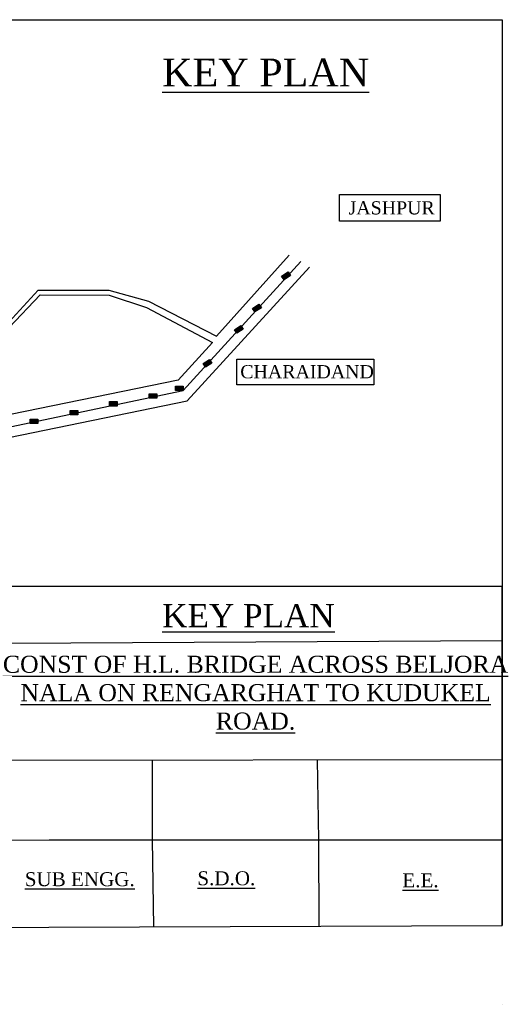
# Model space of a CAD drawing. Header units: millimetres. Extents: x 5985 to 13087, y -5272 to 1085.
# Tile 2 of 2: x 9920 to 13087, y -5272 to 1085. Entities that reach past the tile are written whole.
import ezdxf

# ---------------------------------------------------------------- set-up
doc = ezdxf.new("R2010")
doc.units = ezdxf.units.MM

msp = doc.modelspace()

# ---------------------------------------------------------------- hatches: boundary and pattern name
h = msp.add_hatch(color=256)
h.set_gradient(color1=(0, 0, 255), color2=(255, 255, 0), tint=1, name='CYLINDER')
h.paths.add_polyline_path([(11626.4, -594.1), (11667.9, -566.9), (11657.5, -551.1), (11621.7, -587.1)])
h.paths.add_polyline_path([(11621.7, -587.1), (11657.5, -551.1), (11652.4, -543.3), (11610.9, -570.6)])
h = msp.add_hatch(color=256)
h.set_gradient(color1=(0, 0, 255), color2=(255, 255, 0), tint=1, name='CYLINDER')
h.paths.add_polyline_path([(11626.4, -594.1), (11667.9, -566.9), (11657.5, -551.1), (11621.7, -587.1)])
h.paths.add_polyline_path([(11621.7, -587.1), (11657.5, -551.1), (11652.4, -543.3), (11610.9, -570.6)])
h = msp.add_hatch(color=256)
h.set_gradient(color1=(0, 0, 255), color2=(255, 255, 0), tint=1, name='CYLINDER')
h.paths.add_polyline_path([(11626.4, -594.1), (11667.9, -566.9), (11657.5, -551.1), (11621.7, -587.1)])
h.paths.add_polyline_path([(11621.7, -587.1), (11657.5, -551.1), (11652.4, -543.3), (11610.9, -570.6)])
h = msp.add_hatch(color=256)
h.set_gradient(color1=(0, 0, 255), color2=(255, 255, 0), tint=1, name='CYLINDER')
h.paths.add_polyline_path([(11626.4, -594.1), (11667.9, -566.9), (11657.5, -551.1), (11621.7, -587.1)])
h.paths.add_polyline_path([(11621.7, -587.1), (11657.5, -551.1), (11652.4, -543.3), (11610.9, -570.6)])
h = msp.add_hatch(color=256)
h.set_gradient(color1=(0, 0, 255), color2=(255, 255, 0), tint=1, name='CYLINDER')
h.paths.add_polyline_path([(11626.4, -594.1), (11667.9, -566.9), (11657.5, -551.1), (11621.7, -587.1)])
h.paths.add_polyline_path([(11621.7, -587.1), (11657.5, -551.1), (11652.4, -543.3), (11610.9, -570.6)])
h = msp.add_hatch(color=256)
h.set_gradient(color1=(0, 0, 255), color2=(255, 255, 0), tint=1, name='CYLINDER')
h.paths.add_polyline_path([(11626.4, -594.1), (11667.9, -566.9), (11657.5, -551.1), (11621.7, -587.1)])
h.paths.add_polyline_path([(11621.7, -587.1), (11657.5, -551.1), (11652.4, -543.3), (11610.9, -570.6)])
h = msp.add_hatch(color=256)
h.set_gradient(color1=(0, 0, 255), color2=(255, 255, 0), tint=1, name='CYLINDER')
h.paths.add_polyline_path([(11626.4, -594.1), (11667.9, -566.9), (11657.5, -551.1), (11621.7, -587.1)])
h.paths.add_polyline_path([(11621.7, -587.1), (11657.5, -551.1), (11652.4, -543.3), (11610.9, -570.6)])
h = msp.add_hatch(color=256)
h.set_gradient(color1=(0, 0, 255), color2=(255, 255, 0), tint=1, name='CYLINDER')
h.paths.add_polyline_path([(11626.4, -594.1), (11667.9, -566.9), (11657.5, -551.1), (11621.7, -587.1)])
h.paths.add_polyline_path([(11621.7, -587.1), (11657.5, -551.1), (11652.4, -543.3), (11610.9, -570.6)])
h = msp.add_hatch(color=256)
h.set_gradient(color1=(0, 0, 255), color2=(255, 255, 0), tint=1, name='CYLINDER')
h.paths.add_polyline_path([(11626.4, -594.1), (11667.9, -566.9), (11657.5, -551.1), (11621.7, -587.1)])
h.paths.add_polyline_path([(11621.7, -587.1), (11657.5, -551.1), (11652.4, -543.3), (11610.9, -570.6)])
h = msp.add_hatch(color=256)
h.set_gradient(color1=(0, 0, 255), color2=(255, 255, 0), tint=1, name='CYLINDER')
h.paths.add_polyline_path([(11438.7, -802.2), (11480.2, -774.9), (11469.8, -759.2), (11434.1, -795.1)])
h.paths.add_polyline_path([(11434.1, -795.1), (11469.8, -759.2), (11464.7, -751.4), (11423.2, -778.7)])
h = msp.add_hatch(color=256)
h.set_gradient(color1=(0, 0, 255), color2=(255, 255, 0), tint=1, name='CYLINDER')
h.paths.add_polyline_path([(11438.7, -802.2), (11480.2, -774.9), (11469.8, -759.2), (11434.1, -795.1)])
h.paths.add_polyline_path([(11434.1, -795.1), (11469.8, -759.2), (11464.7, -751.4), (11423.2, -778.7)])
h = msp.add_hatch(color=256)
h.set_gradient(color1=(0, 0, 255), color2=(255, 255, 0), tint=1, name='CYLINDER')
h.paths.add_polyline_path([(11438.7, -802.2), (11480.2, -774.9), (11469.8, -759.2), (11434.1, -795.1)])
h.paths.add_polyline_path([(11434.1, -795.1), (11469.8, -759.2), (11464.7, -751.4), (11423.2, -778.7)])
h = msp.add_hatch(color=256)
h.set_gradient(color1=(0, 0, 255), color2=(255, 255, 0), tint=1, name='CYLINDER')
h.paths.add_polyline_path([(11438.7, -802.2), (11480.2, -774.9), (11469.8, -759.2), (11434.1, -795.1)])
h.paths.add_polyline_path([(11434.1, -795.1), (11469.8, -759.2), (11464.7, -751.4), (11423.2, -778.7)])
h = msp.add_hatch(color=256)
h.set_gradient(color1=(0, 0, 255), color2=(255, 255, 0), tint=1, name='CYLINDER')
h.paths.add_polyline_path([(11438.7, -802.2), (11480.2, -774.9), (11469.8, -759.2), (11434.1, -795.1)])
h.paths.add_polyline_path([(11434.1, -795.1), (11469.8, -759.2), (11464.7, -751.4), (11423.2, -778.7)])
h = msp.add_hatch(color=256)
h.set_gradient(color1=(0, 0, 255), color2=(255, 255, 0), tint=1, name='CYLINDER')
h.paths.add_polyline_path([(11438.7, -802.2), (11480.2, -774.9), (11469.8, -759.2), (11434.1, -795.1)])
h.paths.add_polyline_path([(11434.1, -795.1), (11469.8, -759.2), (11464.7, -751.4), (11423.2, -778.7)])
h = msp.add_hatch(color=256)
h.set_gradient(color1=(0, 0, 255), color2=(255, 255, 0), tint=1, name='CYLINDER')
h.paths.add_polyline_path([(11438.7, -802.2), (11480.2, -774.9), (11469.8, -759.2), (11434.1, -795.1)])
h.paths.add_polyline_path([(11434.1, -795.1), (11469.8, -759.2), (11464.7, -751.4), (11423.2, -778.7)])
h = msp.add_hatch(color=256)
h.set_gradient(color1=(0, 0, 255), color2=(255, 255, 0), tint=1, name='CYLINDER')
h.paths.add_polyline_path([(11438.7, -802.2), (11480.2, -774.9), (11469.8, -759.2), (11434.1, -795.1)])
h.paths.add_polyline_path([(11434.1, -795.1), (11469.8, -759.2), (11464.7, -751.4), (11423.2, -778.7)])
h = msp.add_hatch(color=256)
h.set_gradient(color1=(0, 0, 255), color2=(255, 255, 0), tint=1, name='CYLINDER')
h.paths.add_polyline_path([(11438.7, -802.2), (11480.2, -774.9), (11469.8, -759.2), (11434.1, -795.1)])
h.paths.add_polyline_path([(11434.1, -795.1), (11469.8, -759.2), (11464.7, -751.4), (11423.2, -778.7)])
h = msp.add_hatch(color=256)
h.set_gradient(color1=(0, 0, 255), color2=(255, 255, 0), tint=1, name='CYLINDER')
h.paths.add_polyline_path([(11321.5, -940), (11362.9, -912.7), (11352.6, -897), (11316.8, -932.9)])
h.paths.add_polyline_path([(11316.8, -932.9), (11352.6, -897), (11347.4, -889.2), (11306, -916.4)])
h = msp.add_hatch(color=256)
h.set_gradient(color1=(0, 0, 255), color2=(255, 255, 0), tint=1, name='CYLINDER')
h.paths.add_polyline_path([(11321.5, -940), (11362.9, -912.7), (11352.6, -897), (11316.8, -932.9)])
h.paths.add_polyline_path([(11316.8, -932.9), (11352.6, -897), (11347.4, -889.2), (11306, -916.4)])
h = msp.add_hatch(color=256)
h.set_gradient(color1=(0, 0, 255), color2=(255, 255, 0), tint=1, name='CYLINDER')
h.paths.add_polyline_path([(11321.5, -940), (11362.9, -912.7), (11352.6, -897), (11316.8, -932.9)])
h.paths.add_polyline_path([(11316.8, -932.9), (11352.6, -897), (11347.4, -889.2), (11306, -916.4)])
h = msp.add_hatch(color=256)
h.set_gradient(color1=(0, 0, 255), color2=(255, 255, 0), tint=1, name='CYLINDER')
h.paths.add_polyline_path([(11321.5, -940), (11362.9, -912.7), (11352.6, -897), (11316.8, -932.9)])
h.paths.add_polyline_path([(11316.8, -932.9), (11352.6, -897), (11347.4, -889.2), (11306, -916.4)])
h = msp.add_hatch(color=256)
h.set_gradient(color1=(0, 0, 255), color2=(255, 255, 0), tint=1, name='CYLINDER')
h.paths.add_polyline_path([(11321.5, -940), (11362.9, -912.7), (11352.6, -897), (11316.8, -932.9)])
h.paths.add_polyline_path([(11316.8, -932.9), (11352.6, -897), (11347.4, -889.2), (11306, -916.4)])
h = msp.add_hatch(color=256)
h.set_gradient(color1=(0, 0, 255), color2=(255, 255, 0), tint=1, name='CYLINDER')
h.paths.add_polyline_path([(11321.5, -940), (11362.9, -912.7), (11352.6, -897), (11316.8, -932.9)])
h.paths.add_polyline_path([(11316.8, -932.9), (11352.6, -897), (11347.4, -889.2), (11306, -916.4)])
h = msp.add_hatch(color=256)
h.set_gradient(color1=(0, 0, 255), color2=(255, 255, 0), tint=1, name='CYLINDER')
h.paths.add_polyline_path([(11321.5, -940), (11362.9, -912.7), (11352.6, -897), (11316.8, -932.9)])
h.paths.add_polyline_path([(11316.8, -932.9), (11352.6, -897), (11347.4, -889.2), (11306, -916.4)])
h = msp.add_hatch(color=256)
h.set_gradient(color1=(0, 0, 255), color2=(255, 255, 0), tint=1, name='CYLINDER')
h.paths.add_polyline_path([(11321.5, -940), (11362.9, -912.7), (11352.6, -897), (11316.8, -932.9)])
h.paths.add_polyline_path([(11316.8, -932.9), (11352.6, -897), (11347.4, -889.2), (11306, -916.4)])
h = msp.add_hatch(color=256)
h.set_gradient(color1=(0, 0, 255), color2=(255, 255, 0), tint=1, name='CYLINDER')
h.paths.add_polyline_path([(11321.5, -940), (11362.9, -912.7), (11352.6, -897), (11316.8, -932.9)])
h.paths.add_polyline_path([(11316.8, -932.9), (11352.6, -897), (11347.4, -889.2), (11306, -916.4)])
h = msp.add_hatch(color=256)
h.set_gradient(color1=(0, 0, 255), color2=(255, 255, 0), tint=1, name='CYLINDER')
h.paths.add_polyline_path([(11119.3, -1159.3), (11160.8, -1132.1), (11150.5, -1116.3), (11114.7, -1152.3)])
h.paths.add_polyline_path([(11114.7, -1152.3), (11150.5, -1116.3), (11145.3, -1108.5), (11103.9, -1135.8)])
h = msp.add_hatch(color=256)
h.set_gradient(color1=(0, 0, 255), color2=(255, 255, 0), tint=1, name='CYLINDER')
h.paths.add_polyline_path([(11119.3, -1159.3), (11160.8, -1132.1), (11150.5, -1116.3), (11114.7, -1152.3)])
h.paths.add_polyline_path([(11114.7, -1152.3), (11150.5, -1116.3), (11145.3, -1108.5), (11103.9, -1135.8)])
h = msp.add_hatch(color=256)
h.set_gradient(color1=(0, 0, 255), color2=(255, 255, 0), tint=1, name='CYLINDER')
h.paths.add_polyline_path([(11119.3, -1159.3), (11160.8, -1132.1), (11150.5, -1116.3), (11114.7, -1152.3)])
h.paths.add_polyline_path([(11114.7, -1152.3), (11150.5, -1116.3), (11145.3, -1108.5), (11103.9, -1135.8)])
h = msp.add_hatch(color=256)
h.set_gradient(color1=(0, 0, 255), color2=(255, 255, 0), tint=1, name='CYLINDER')
h.paths.add_polyline_path([(11119.3, -1159.3), (11160.8, -1132.1), (11150.5, -1116.3), (11114.7, -1152.3)])
h.paths.add_polyline_path([(11114.7, -1152.3), (11150.5, -1116.3), (11145.3, -1108.5), (11103.9, -1135.8)])
h = msp.add_hatch(color=256)
h.set_gradient(color1=(0, 0, 255), color2=(255, 255, 0), tint=1, name='CYLINDER')
h.paths.add_polyline_path([(11119.3, -1159.3), (11160.8, -1132.1), (11150.5, -1116.3), (11114.7, -1152.3)])
h.paths.add_polyline_path([(11114.7, -1152.3), (11150.5, -1116.3), (11145.3, -1108.5), (11103.9, -1135.8)])
h = msp.add_hatch(color=256)
h.set_gradient(color1=(0, 0, 255), color2=(255, 255, 0), tint=1, name='CYLINDER')
h.paths.add_polyline_path([(11119.3, -1159.3), (11160.8, -1132.1), (11150.5, -1116.3), (11114.7, -1152.3)])
h.paths.add_polyline_path([(11114.7, -1152.3), (11150.5, -1116.3), (11145.3, -1108.5), (11103.9, -1135.8)])
h = msp.add_hatch(color=256)
h.set_gradient(color1=(0, 0, 255), color2=(255, 255, 0), tint=1, name='CYLINDER')
h.paths.add_polyline_path([(11119.3, -1159.3), (11160.8, -1132.1), (11150.5, -1116.3), (11114.7, -1152.3)])
h.paths.add_polyline_path([(11114.7, -1152.3), (11150.5, -1116.3), (11145.3, -1108.5), (11103.9, -1135.8)])
h = msp.add_hatch(color=256)
h.set_gradient(color1=(0, 0, 255), color2=(255, 255, 0), tint=1, name='CYLINDER')
h.paths.add_polyline_path([(11119.3, -1159.3), (11160.8, -1132.1), (11150.5, -1116.3), (11114.7, -1152.3)])
h.paths.add_polyline_path([(11114.7, -1152.3), (11150.5, -1116.3), (11145.3, -1108.5), (11103.9, -1135.8)])
h = msp.add_hatch(color=256)
h.set_gradient(color1=(0, 0, 255), color2=(255, 255, 0), tint=1, name='CYLINDER')
h.paths.add_polyline_path([(11119.3, -1159.3), (11160.8, -1132.1), (11150.5, -1116.3), (11114.7, -1152.3)])
h.paths.add_polyline_path([(11114.7, -1152.3), (11150.5, -1116.3), (11145.3, -1108.5), (11103.9, -1135.8)])
h = msp.add_hatch(color=256)
h.set_gradient(color1=(0, 0, 255), color2=(255, 255, 0), tint=1, name='CYLINDER')
h.paths.add_polyline_path([(10804.4, -1331.1), (10754.7, -1331.1), (10754.7, -1349.9), (10804.4, -1339.6)])
h.paths.add_polyline_path([(10804.4, -1339.6), (10754.7, -1349.9), (10754.7, -1359.3), (10804.4, -1359.3)])
h = msp.add_hatch(color=256)
h.set_gradient(color1=(0, 0, 255), color2=(255, 255, 0), tint=1, name='CYLINDER')
h.paths.add_polyline_path([(10804.4, -1331.1), (10754.7, -1331.1), (10754.7, -1349.9), (10804.4, -1339.6)])
h.paths.add_polyline_path([(10804.4, -1339.6), (10754.7, -1349.9), (10754.7, -1359.3), (10804.4, -1359.3)])
h = msp.add_hatch(color=256)
h.set_gradient(color1=(0, 0, 255), color2=(255, 255, 0), tint=1, name='CYLINDER')
h.paths.add_polyline_path([(10804.4, -1331.1), (10754.7, -1331.1), (10754.7, -1349.9), (10804.4, -1339.6)])
h.paths.add_polyline_path([(10804.4, -1339.6), (10754.7, -1349.9), (10754.7, -1359.3), (10804.4, -1359.3)])
h = msp.add_hatch(color=256)
h.set_gradient(color1=(0, 0, 255), color2=(255, 255, 0), tint=1, name='CYLINDER')
h.paths.add_polyline_path([(10804.4, -1331.1), (10754.7, -1331.1), (10754.7, -1349.9), (10804.4, -1339.6)])
h.paths.add_polyline_path([(10804.4, -1339.6), (10754.7, -1349.9), (10754.7, -1359.3), (10804.4, -1359.3)])
h = msp.add_hatch(color=256)
h.set_gradient(color1=(0, 0, 255), color2=(255, 255, 0), tint=1, name='CYLINDER')
h.paths.add_polyline_path([(10804.4, -1331.1), (10754.7, -1331.1), (10754.7, -1349.9), (10804.4, -1339.6)])
h.paths.add_polyline_path([(10804.4, -1339.6), (10754.7, -1349.9), (10754.7, -1359.3), (10804.4, -1359.3)])
h = msp.add_hatch(color=256)
h.set_gradient(color1=(0, 0, 255), color2=(255, 255, 0), tint=1, name='CYLINDER')
h.paths.add_polyline_path([(10804.4, -1331.1), (10754.7, -1331.1), (10754.7, -1349.9), (10804.4, -1339.6)])
h.paths.add_polyline_path([(10804.4, -1339.6), (10754.7, -1349.9), (10754.7, -1359.3), (10804.4, -1359.3)])
h = msp.add_hatch(color=256)
h.set_gradient(color1=(0, 0, 255), color2=(255, 255, 0), tint=1, name='CYLINDER')
h.paths.add_polyline_path([(10804.4, -1331.1), (10754.7, -1331.1), (10754.7, -1349.9), (10804.4, -1339.6)])
h.paths.add_polyline_path([(10804.4, -1339.6), (10754.7, -1349.9), (10754.7, -1359.3), (10804.4, -1359.3)])
h = msp.add_hatch(color=256)
h.set_gradient(color1=(0, 0, 255), color2=(255, 255, 0), tint=1, name='CYLINDER')
h.paths.add_polyline_path([(10804.4, -1331.1), (10754.7, -1331.1), (10754.7, -1349.9), (10804.4, -1339.6)])
h.paths.add_polyline_path([(10804.4, -1339.6), (10754.7, -1349.9), (10754.7, -1359.3), (10804.4, -1359.3)])
h = msp.add_hatch(color=256)
h.set_gradient(color1=(0, 0, 255), color2=(255, 255, 0), tint=1, name='CYLINDER')
h.paths.add_polyline_path([(10804.4, -1331.1), (10754.7, -1331.1), (10754.7, -1349.9), (10804.4, -1339.6)])
h.paths.add_polyline_path([(10804.4, -1339.6), (10754.7, -1349.9), (10754.7, -1359.3), (10804.4, -1359.3)])
h = msp.add_hatch(color=256)
h.set_gradient(color1=(0, 0, 255), color2=(255, 255, 0), tint=1, name='CYLINDER')
h.paths.add_polyline_path([(10974.6, -1281.8), (10925, -1281.8), (10925, -1300.6), (10974.6, -1290.3)])
h.paths.add_polyline_path([(10974.6, -1290.3), (10925, -1300.6), (10925, -1310), (10974.6, -1310)])
h = msp.add_hatch(color=256)
h.set_gradient(color1=(0, 0, 255), color2=(255, 255, 0), tint=1, name='CYLINDER')
h.paths.add_polyline_path([(10974.6, -1281.8), (10925, -1281.8), (10925, -1300.6), (10974.6, -1290.3)])
h.paths.add_polyline_path([(10974.6, -1290.3), (10925, -1300.6), (10925, -1310), (10974.6, -1310)])
h = msp.add_hatch(color=256)
h.set_gradient(color1=(0, 0, 255), color2=(255, 255, 0), tint=1, name='CYLINDER')
h.paths.add_polyline_path([(10974.6, -1281.8), (10925, -1281.8), (10925, -1300.6), (10974.6, -1290.3)])
h.paths.add_polyline_path([(10974.6, -1290.3), (10925, -1300.6), (10925, -1310), (10974.6, -1310)])
h = msp.add_hatch(color=256)
h.set_gradient(color1=(0, 0, 255), color2=(255, 255, 0), tint=1, name='CYLINDER')
h.paths.add_polyline_path([(10974.6, -1281.8), (10925, -1281.8), (10925, -1300.6), (10974.6, -1290.3)])
h.paths.add_polyline_path([(10974.6, -1290.3), (10925, -1300.6), (10925, -1310), (10974.6, -1310)])
h = msp.add_hatch(color=256)
h.set_gradient(color1=(0, 0, 255), color2=(255, 255, 0), tint=1, name='CYLINDER')
h.paths.add_polyline_path([(10974.6, -1281.8), (10925, -1281.8), (10925, -1300.6), (10974.6, -1290.3)])
h.paths.add_polyline_path([(10974.6, -1290.3), (10925, -1300.6), (10925, -1310), (10974.6, -1310)])
h = msp.add_hatch(color=256)
h.set_gradient(color1=(0, 0, 255), color2=(255, 255, 0), tint=1, name='CYLINDER')
h.paths.add_polyline_path([(10974.6, -1281.8), (10925, -1281.8), (10925, -1300.6), (10974.6, -1290.3)])
h.paths.add_polyline_path([(10974.6, -1290.3), (10925, -1300.6), (10925, -1310), (10974.6, -1310)])
h = msp.add_hatch(color=256)
h.set_gradient(color1=(0, 0, 255), color2=(255, 255, 0), tint=1, name='CYLINDER')
h.paths.add_polyline_path([(10974.6, -1281.8), (10925, -1281.8), (10925, -1300.6), (10974.6, -1290.3)])
h.paths.add_polyline_path([(10974.6, -1290.3), (10925, -1300.6), (10925, -1310), (10974.6, -1310)])
h = msp.add_hatch(color=256)
h.set_gradient(color1=(0, 0, 255), color2=(255, 255, 0), tint=1, name='CYLINDER')
h.paths.add_polyline_path([(10974.6, -1281.8), (10925, -1281.8), (10925, -1300.6), (10974.6, -1290.3)])
h.paths.add_polyline_path([(10974.6, -1290.3), (10925, -1300.6), (10925, -1310), (10974.6, -1310)])
h = msp.add_hatch(color=256)
h.set_gradient(color1=(0, 0, 255), color2=(255, 255, 0), tint=1, name='CYLINDER')
h.paths.add_polyline_path([(10974.6, -1281.8), (10925, -1281.8), (10925, -1300.6), (10974.6, -1290.3)])
h.paths.add_polyline_path([(10974.6, -1290.3), (10925, -1300.6), (10925, -1310), (10974.6, -1310)])
h = msp.add_hatch(color=256)
h.set_gradient(color1=(0, 0, 255), color2=(255, 255, 0), tint=1, name='CYLINDER')
h.paths.add_polyline_path([(10548.7, -1381.1), (10499.1, -1381.1), (10499.1, -1399.9), (10548.7, -1389.6)])
h.paths.add_polyline_path([(10548.7, -1389.6), (10499.1, -1399.9), (10499.1, -1409.3), (10548.7, -1409.3)])
h = msp.add_hatch(color=256)
h.set_gradient(color1=(0, 0, 255), color2=(255, 255, 0), tint=1, name='CYLINDER')
h.paths.add_polyline_path([(10548.7, -1381.1), (10499.1, -1381.1), (10499.1, -1399.9), (10548.7, -1389.6)])
h.paths.add_polyline_path([(10548.7, -1389.6), (10499.1, -1399.9), (10499.1, -1409.3), (10548.7, -1409.3)])
h = msp.add_hatch(color=256)
h.set_gradient(color1=(0, 0, 255), color2=(255, 255, 0), tint=1, name='CYLINDER')
h.paths.add_polyline_path([(10548.7, -1381.1), (10499.1, -1381.1), (10499.1, -1399.9), (10548.7, -1389.6)])
h.paths.add_polyline_path([(10548.7, -1389.6), (10499.1, -1399.9), (10499.1, -1409.3), (10548.7, -1409.3)])
h = msp.add_hatch(color=256)
h.set_gradient(color1=(0, 0, 255), color2=(255, 255, 0), tint=1, name='CYLINDER')
h.paths.add_polyline_path([(10548.7, -1381.1), (10499.1, -1381.1), (10499.1, -1399.9), (10548.7, -1389.6)])
h.paths.add_polyline_path([(10548.7, -1389.6), (10499.1, -1399.9), (10499.1, -1409.3), (10548.7, -1409.3)])
h = msp.add_hatch(color=256)
h.set_gradient(color1=(0, 0, 255), color2=(255, 255, 0), tint=1, name='CYLINDER')
h.paths.add_polyline_path([(10548.7, -1381.1), (10499.1, -1381.1), (10499.1, -1399.9), (10548.7, -1389.6)])
h.paths.add_polyline_path([(10548.7, -1389.6), (10499.1, -1399.9), (10499.1, -1409.3), (10548.7, -1409.3)])
h = msp.add_hatch(color=256)
h.set_gradient(color1=(0, 0, 255), color2=(255, 255, 0), tint=1, name='CYLINDER')
h.paths.add_polyline_path([(10548.7, -1381.1), (10499.1, -1381.1), (10499.1, -1399.9), (10548.7, -1389.6)])
h.paths.add_polyline_path([(10548.7, -1389.6), (10499.1, -1399.9), (10499.1, -1409.3), (10548.7, -1409.3)])
h = msp.add_hatch(color=256)
h.set_gradient(color1=(0, 0, 255), color2=(255, 255, 0), tint=1, name='CYLINDER')
h.paths.add_polyline_path([(10548.7, -1381.1), (10499.1, -1381.1), (10499.1, -1399.9), (10548.7, -1389.6)])
h.paths.add_polyline_path([(10548.7, -1389.6), (10499.1, -1399.9), (10499.1, -1409.3), (10548.7, -1409.3)])
h = msp.add_hatch(color=256)
h.set_gradient(color1=(0, 0, 255), color2=(255, 255, 0), tint=1, name='CYLINDER')
h.paths.add_polyline_path([(10548.7, -1381.1), (10499.1, -1381.1), (10499.1, -1399.9), (10548.7, -1389.6)])
h.paths.add_polyline_path([(10548.7, -1389.6), (10499.1, -1399.9), (10499.1, -1409.3), (10548.7, -1409.3)])
h = msp.add_hatch(color=256)
h.set_gradient(color1=(0, 0, 255), color2=(255, 255, 0), tint=1, name='CYLINDER')
h.paths.add_polyline_path([(10548.7, -1381.1), (10499.1, -1381.1), (10499.1, -1399.9), (10548.7, -1389.6)])
h.paths.add_polyline_path([(10548.7, -1389.6), (10499.1, -1399.9), (10499.1, -1409.3), (10548.7, -1409.3)])
h = msp.add_hatch(color=256)
h.set_gradient(color1=(0, 0, 255), color2=(255, 255, 0), tint=1, name='CYLINDER')
h.paths.add_polyline_path([(10294.2, -1438.6), (10244.6, -1438.6), (10244.6, -1457.5), (10294.2, -1447.1)])
h.paths.add_polyline_path([(10294.2, -1447.1), (10244.6, -1457.5), (10244.6, -1466.8), (10294.2, -1466.8)])
h = msp.add_hatch(color=256)
h.set_gradient(color1=(0, 0, 255), color2=(255, 255, 0), tint=1, name='CYLINDER')
h.paths.add_polyline_path([(10294.2, -1438.6), (10244.6, -1438.6), (10244.6, -1457.5), (10294.2, -1447.1)])
h.paths.add_polyline_path([(10294.2, -1447.1), (10244.6, -1457.5), (10244.6, -1466.8), (10294.2, -1466.8)])
h = msp.add_hatch(color=256)
h.set_gradient(color1=(0, 0, 255), color2=(255, 255, 0), tint=1, name='CYLINDER')
h.paths.add_polyline_path([(10294.2, -1438.6), (10244.6, -1438.6), (10244.6, -1457.5), (10294.2, -1447.1)])
h.paths.add_polyline_path([(10294.2, -1447.1), (10244.6, -1457.5), (10244.6, -1466.8), (10294.2, -1466.8)])
h = msp.add_hatch(color=256)
h.set_gradient(color1=(0, 0, 255), color2=(255, 255, 0), tint=1, name='CYLINDER')
h.paths.add_polyline_path([(10294.2, -1438.6), (10244.6, -1438.6), (10244.6, -1457.5), (10294.2, -1447.1)])
h.paths.add_polyline_path([(10294.2, -1447.1), (10244.6, -1457.5), (10244.6, -1466.8), (10294.2, -1466.8)])
h = msp.add_hatch(color=256)
h.set_gradient(color1=(0, 0, 255), color2=(255, 255, 0), tint=1, name='CYLINDER')
h.paths.add_polyline_path([(10294.2, -1438.6), (10244.6, -1438.6), (10244.6, -1457.5), (10294.2, -1447.1)])
h.paths.add_polyline_path([(10294.2, -1447.1), (10244.6, -1457.5), (10244.6, -1466.8), (10294.2, -1466.8)])
h = msp.add_hatch(color=256)
h.set_gradient(color1=(0, 0, 255), color2=(255, 255, 0), tint=1, name='CYLINDER')
h.paths.add_polyline_path([(10294.2, -1438.6), (10244.6, -1438.6), (10244.6, -1457.5), (10294.2, -1447.1)])
h.paths.add_polyline_path([(10294.2, -1447.1), (10244.6, -1457.5), (10244.6, -1466.8), (10294.2, -1466.8)])
h = msp.add_hatch(color=256)
h.set_gradient(color1=(0, 0, 255), color2=(255, 255, 0), tint=1, name='CYLINDER')
h.paths.add_polyline_path([(10294.2, -1438.6), (10244.6, -1438.6), (10244.6, -1457.5), (10294.2, -1447.1)])
h.paths.add_polyline_path([(10294.2, -1447.1), (10244.6, -1457.5), (10244.6, -1466.8), (10294.2, -1466.8)])
h = msp.add_hatch(color=256)
h.set_gradient(color1=(0, 0, 255), color2=(255, 255, 0), tint=1, name='CYLINDER')
h.paths.add_polyline_path([(10294.2, -1438.6), (10244.6, -1438.6), (10244.6, -1457.5), (10294.2, -1447.1)])
h.paths.add_polyline_path([(10294.2, -1447.1), (10244.6, -1457.5), (10244.6, -1466.8), (10294.2, -1466.8)])
h = msp.add_hatch(color=256)
h.set_gradient(color1=(0, 0, 255), color2=(255, 255, 0), tint=1, name='CYLINDER')
h.paths.add_polyline_path([(10294.2, -1438.6), (10244.6, -1438.6), (10244.6, -1457.5), (10294.2, -1447.1)])
h.paths.add_polyline_path([(10294.2, -1447.1), (10244.6, -1457.5), (10244.6, -1466.8), (10294.2, -1466.8)])
h = msp.add_hatch(color=256)
h.set_gradient(color1=(0, 0, 255), color2=(255, 255, 0), tint=1, name='CYLINDER')
h.paths.add_polyline_path([(10035.7, -1493.5), (9986.1, -1493.5), (9986.1, -1512.3), (10035.7, -1502)])
h.paths.add_polyline_path([(10035.7, -1502), (9986.1, -1512.3), (9986.1, -1521.7), (10035.7, -1521.7)])
h = msp.add_hatch(color=256)
h.set_gradient(color1=(0, 0, 255), color2=(255, 255, 0), tint=1, name='CYLINDER')
h.paths.add_polyline_path([(10035.7, -1493.5), (9986.1, -1493.5), (9986.1, -1512.3), (10035.7, -1502)])
h.paths.add_polyline_path([(10035.7, -1502), (9986.1, -1512.3), (9986.1, -1521.7), (10035.7, -1521.7)])
h = msp.add_hatch(color=256)
h.set_gradient(color1=(0, 0, 255), color2=(255, 255, 0), tint=1, name='CYLINDER')
h.paths.add_polyline_path([(10035.7, -1493.5), (9986.1, -1493.5), (9986.1, -1512.3), (10035.7, -1502)])
h.paths.add_polyline_path([(10035.7, -1502), (9986.1, -1512.3), (9986.1, -1521.7), (10035.7, -1521.7)])
h = msp.add_hatch(color=256)
h.set_gradient(color1=(0, 0, 255), color2=(255, 255, 0), tint=1, name='CYLINDER')
h.paths.add_polyline_path([(10035.7, -1493.5), (9986.1, -1493.5), (9986.1, -1512.3), (10035.7, -1502)])
h.paths.add_polyline_path([(10035.7, -1502), (9986.1, -1512.3), (9986.1, -1521.7), (10035.7, -1521.7)])
h = msp.add_hatch(color=256)
h.set_gradient(color1=(0, 0, 255), color2=(255, 255, 0), tint=1, name='CYLINDER')
h.paths.add_polyline_path([(10035.7, -1493.5), (9986.1, -1493.5), (9986.1, -1512.3), (10035.7, -1502)])
h.paths.add_polyline_path([(10035.7, -1502), (9986.1, -1512.3), (9986.1, -1521.7), (10035.7, -1521.7)])
h = msp.add_hatch(color=256)
h.set_gradient(color1=(0, 0, 255), color2=(255, 255, 0), tint=1, name='CYLINDER')
h.paths.add_polyline_path([(10035.7, -1493.5), (9986.1, -1493.5), (9986.1, -1512.3), (10035.7, -1502)])
h.paths.add_polyline_path([(10035.7, -1502), (9986.1, -1512.3), (9986.1, -1521.7), (10035.7, -1521.7)])
h = msp.add_hatch(color=256)
h.set_gradient(color1=(0, 0, 255), color2=(255, 255, 0), tint=1, name='CYLINDER')
h.paths.add_polyline_path([(10035.7, -1493.5), (9986.1, -1493.5), (9986.1, -1512.3), (10035.7, -1502)])
h.paths.add_polyline_path([(10035.7, -1502), (9986.1, -1512.3), (9986.1, -1521.7), (10035.7, -1521.7)])
h = msp.add_hatch(color=256)
h.set_gradient(color1=(0, 0, 255), color2=(255, 255, 0), tint=1, name='CYLINDER')
h.paths.add_polyline_path([(10035.7, -1493.5), (9986.1, -1493.5), (9986.1, -1512.3), (10035.7, -1502)])
h.paths.add_polyline_path([(10035.7, -1502), (9986.1, -1512.3), (9986.1, -1521.7), (10035.7, -1521.7)])
h = msp.add_hatch(color=256)
h.set_gradient(color1=(0, 0, 255), color2=(255, 255, 0), tint=1, name='CYLINDER')
h.paths.add_polyline_path([(10035.7, -1493.5), (9986.1, -1493.5), (9986.1, -1512.3), (10035.7, -1502)])
h.paths.add_polyline_path([(10035.7, -1502), (9986.1, -1512.3), (9986.1, -1521.7), (10035.7, -1521.7)])

# ---------------------------------------------------------------- linework, layer by layer
for p, q in [((11189.9, -957.4), (11659, -434.6)), ((10974.6, -1310), (11733.9, -476.1)), ((11001.5, -1376.6), (11791.9, -513.4)), ((9849.1, -867.7), (10039.8, -660.4)), ((9852.1, -902.9), (10052.6, -690.9)), ((10039.8, -660.4), (10494.3, -660.4)), ((10052.6, -690.9), (10498.2, -692.6)), ((10494.3, -660.4), (10752.3, -733.3)), ((10498.2, -692.6), (10737.8, -772.4)), ((10752.3, -733.3), (11189.9, -957.4)), ((10737.8, -772.4), (11165.5, -998.2)), ((11165.5, -998.2), (10941.9, -1243)), ((10941.9, -1243), (7883.6, -1870)), ((7925.9, -1945.7), (10974.6, -1310)), ((7946.7, -1999.7), (11001.5, -1376.6)), ((10249.6, -2938.5), (13035.2, -2922.7)), ((5985.4, -2962.6), (10249.6, -2938.5)), ((9817.9, -3695.9), (13035.2, -3690.9)), ((10776.7, -4211.3), (10776.7, -3694.4)), ((11850.8, -4211.3), (11842.9, -3692.8)), ((5985.4, -4234.6), (10110.6, -4211.3)), ((10110.6, -4211.3), (13035.2, -4211.3)), ((10786.6, -4771.9), (10776.7, -4211.3)), ((11853.8, -4767.5), (11850.8, -4211.3)), ((10107, -4774.6), (13035.2, -4762.7)), ((5985.4, -4798), (10107, -4774.6))]:
    msp.add_line(p, q)
for points in [[(5985.4, 1085.1), (13035.2, 1085.1), (13035.2, -2574.1), (5985.4, -2574.1)], [(11984.3, -43.7), (12635, -43.7), (12635, -215.1), (11984.3, -215.1)], [(11667.9, -566.9), (11626.4, -594.1), (11610.9, -570.6), (11652.4, -543.3)], [(11667.9, -566.9), (11626.4, -594.1), (11610.9, -570.6), (11652.4, -543.3)], [(11667.9, -566.9), (11626.4, -594.1), (11610.9, -570.6), (11652.4, -543.3)], [(11667.9, -566.9), (11626.4, -594.1), (11610.9, -570.6), (11652.4, -543.3)], [(11667.9, -566.9), (11626.4, -594.1), (11610.9, -570.6), (11652.4, -543.3)], [(11667.9, -566.9), (11626.4, -594.1), (11610.9, -570.6), (11652.4, -543.3)], [(11667.9, -566.9), (11626.4, -594.1), (11610.9, -570.6), (11652.4, -543.3)], [(11667.9, -566.9), (11626.4, -594.1), (11610.9, -570.6), (11652.4, -543.3)], [(11667.9, -566.9), (11626.4, -594.1), (11610.9, -570.6), (11652.4, -543.3)], [(11480.2, -774.9), (11438.7, -802.2), (11423.2, -778.7), (11464.7, -751.4)], [(11480.2, -774.9), (11438.7, -802.2), (11423.2, -778.7), (11464.7, -751.4)], [(11480.2, -774.9), (11438.7, -802.2), (11423.2, -778.7), (11464.7, -751.4)], [(11480.2, -774.9), (11438.7, -802.2), (11423.2, -778.7), (11464.7, -751.4)], [(11480.2, -774.9), (11438.7, -802.2), (11423.2, -778.7), (11464.7, -751.4)], [(11480.2, -774.9), (11438.7, -802.2), (11423.2, -778.7), (11464.7, -751.4)], [(11480.2, -774.9), (11438.7, -802.2), (11423.2, -778.7), (11464.7, -751.4)], [(11480.2, -774.9), (11438.7, -802.2), (11423.2, -778.7), (11464.7, -751.4)], [(11480.2, -774.9), (11438.7, -802.2), (11423.2, -778.7), (11464.7, -751.4)], [(11362.9, -912.7), (11321.5, -940), (11306, -916.4), (11347.4, -889.2)], [(11362.9, -912.7), (11321.5, -940), (11306, -916.4), (11347.4, -889.2)], [(11362.9, -912.7), (11321.5, -940), (11306, -916.4), (11347.4, -889.2)], [(11362.9, -912.7), (11321.5, -940), (11306, -916.4), (11347.4, -889.2)], [(11362.9, -912.7), (11321.5, -940), (11306, -916.4), (11347.4, -889.2)], [(11362.9, -912.7), (11321.5, -940), (11306, -916.4), (11347.4, -889.2)], [(11362.9, -912.7), (11321.5, -940), (11306, -916.4), (11347.4, -889.2)], [(11362.9, -912.7), (11321.5, -940), (11306, -916.4), (11347.4, -889.2)], [(11362.9, -912.7), (11321.5, -940), (11306, -916.4), (11347.4, -889.2)], [(11160.8, -1132.1), (11119.3, -1159.3), (11103.9, -1135.8), (11145.3, -1108.5)], [(11160.8, -1132.1), (11119.3, -1159.3), (11103.9, -1135.8), (11145.3, -1108.5)], [(11160.8, -1132.1), (11119.3, -1159.3), (11103.9, -1135.8), (11145.3, -1108.5)], [(11160.8, -1132.1), (11119.3, -1159.3), (11103.9, -1135.8), (11145.3, -1108.5)], [(11160.8, -1132.1), (11119.3, -1159.3), (11103.9, -1135.8), (11145.3, -1108.5)], [(11160.8, -1132.1), (11119.3, -1159.3), (11103.9, -1135.8), (11145.3, -1108.5)], [(11160.8, -1132.1), (11119.3, -1159.3), (11103.9, -1135.8), (11145.3, -1108.5)], [(11160.8, -1132.1), (11119.3, -1159.3), (11103.9, -1135.8), (11145.3, -1108.5)], [(11160.8, -1132.1), (11119.3, -1159.3), (11103.9, -1135.8), (11145.3, -1108.5)], [(11321, -1107.7), (12206, -1107.7), (12206, -1272.1), (11321, -1272.1)], [(10754.7, -1331.1), (10804.4, -1331.1), (10804.4, -1359.3), (10754.7, -1359.3)], [(10754.7, -1331.1), (10804.4, -1331.1), (10804.4, -1359.3), (10754.7, -1359.3)], [(10754.7, -1331.1), (10804.4, -1331.1), (10804.4, -1359.3), (10754.7, -1359.3)], [(10754.7, -1331.1), (10804.4, -1331.1), (10804.4, -1359.3), (10754.7, -1359.3)], [(10754.7, -1331.1), (10804.4, -1331.1), (10804.4, -1359.3), (10754.7, -1359.3)], [(10754.7, -1331.1), (10804.4, -1331.1), (10804.4, -1359.3), (10754.7, -1359.3)], [(10754.7, -1331.1), (10804.4, -1331.1), (10804.4, -1359.3), (10754.7, -1359.3)], [(10754.7, -1331.1), (10804.4, -1331.1), (10804.4, -1359.3), (10754.7, -1359.3)], [(10754.7, -1331.1), (10804.4, -1331.1), (10804.4, -1359.3), (10754.7, -1359.3)], [(10925, -1281.8), (10974.6, -1281.8), (10974.6, -1310), (10925, -1310)], [(10925, -1281.8), (10974.6, -1281.8), (10974.6, -1310), (10925, -1310)], [(10925, -1281.8), (10974.6, -1281.8), (10974.6, -1310), (10925, -1310)], [(10925, -1281.8), (10974.6, -1281.8), (10974.6, -1310), (10925, -1310)], [(10925, -1281.8), (10974.6, -1281.8), (10974.6, -1310), (10925, -1310)], [(10925, -1281.8), (10974.6, -1281.8), (10974.6, -1310), (10925, -1310)], [(10925, -1281.8), (10974.6, -1281.8), (10974.6, -1310), (10925, -1310)], [(10925, -1281.8), (10974.6, -1281.8), (10974.6, -1310), (10925, -1310)], [(10925, -1281.8), (10974.6, -1281.8), (10974.6, -1310), (10925, -1310)], [(10499.1, -1381.1), (10548.7, -1381.1), (10548.7, -1409.3), (10499.1, -1409.3)], [(10499.1, -1381.1), (10548.7, -1381.1), (10548.7, -1409.3), (10499.1, -1409.3)], [(10499.1, -1381.1), (10548.7, -1381.1), (10548.7, -1409.3), (10499.1, -1409.3)], [(10499.1, -1381.1), (10548.7, -1381.1), (10548.7, -1409.3), (10499.1, -1409.3)], [(10499.1, -1381.1), (10548.7, -1381.1), (10548.7, -1409.3), (10499.1, -1409.3)], [(10499.1, -1381.1), (10548.7, -1381.1), (10548.7, -1409.3), (10499.1, -1409.3)], [(10499.1, -1381.1), (10548.7, -1381.1), (10548.7, -1409.3), (10499.1, -1409.3)], [(10499.1, -1381.1), (10548.7, -1381.1), (10548.7, -1409.3), (10499.1, -1409.3)], [(10499.1, -1381.1), (10548.7, -1381.1), (10548.7, -1409.3), (10499.1, -1409.3)], [(10244.6, -1438.6), (10294.2, -1438.6), (10294.2, -1466.8), (10244.6, -1466.8)], [(10244.6, -1438.6), (10294.2, -1438.6), (10294.2, -1466.8), (10244.6, -1466.8)], [(10244.6, -1438.6), (10294.2, -1438.6), (10294.2, -1466.8), (10244.6, -1466.8)], [(10244.6, -1438.6), (10294.2, -1438.6), (10294.2, -1466.8), (10244.6, -1466.8)], [(10244.6, -1438.6), (10294.2, -1438.6), (10294.2, -1466.8), (10244.6, -1466.8)], [(10244.6, -1438.6), (10294.2, -1438.6), (10294.2, -1466.8), (10244.6, -1466.8)], [(10244.6, -1438.6), (10294.2, -1438.6), (10294.2, -1466.8), (10244.6, -1466.8)], [(10244.6, -1438.6), (10294.2, -1438.6), (10294.2, -1466.8), (10244.6, -1466.8)], [(10244.6, -1438.6), (10294.2, -1438.6), (10294.2, -1466.8), (10244.6, -1466.8)], [(9986.1, -1493.5), (10035.7, -1493.5), (10035.7, -1521.7), (9986.1, -1521.7)], [(9986.1, -1493.5), (10035.7, -1493.5), (10035.7, -1521.7), (9986.1, -1521.7)], [(9986.1, -1493.5), (10035.7, -1493.5), (10035.7, -1521.7), (9986.1, -1521.7)], [(9986.1, -1493.5), (10035.7, -1493.5), (10035.7, -1521.7), (9986.1, -1521.7)], [(9986.1, -1493.5), (10035.7, -1493.5), (10035.7, -1521.7), (9986.1, -1521.7)], [(9986.1, -1493.5), (10035.7, -1493.5), (10035.7, -1521.7), (9986.1, -1521.7)], [(9986.1, -1493.5), (10035.7, -1493.5), (10035.7, -1521.7), (9986.1, -1521.7)], [(9986.1, -1493.5), (10035.7, -1493.5), (10035.7, -1521.7), (9986.1, -1521.7)], [(9986.1, -1493.5), (10035.7, -1493.5), (10035.7, -1521.7), (9986.1, -1521.7)]]:
    msp.add_lwpolyline(points, close=True)
for points in [[(13035.2, -4762.7), (13035.2, -2574.1), (5985.4, -2574.1), (5985.4, -4798)], [(13035.2, -4762.7), (13035.2, -2574.1), (13035.2, -2574.1), (13035.2, -4762.7)], [(13035.2, -5272.4), (13035.2, -5272.4)]]:
    msp.add_lwpolyline(points)

# ---------------------------------------------------------------- texts
at = {"attachment_point": 1}
for s, insert, char_height, width in [('{\\fTimes New Roman|b0|i0|c0|p18;\\LKEY PLAN }', (10839.5, 834), 180, 1350.383), ('{\\fTimes New Roman|b0|i0|c0|p18;JASHPUR}', (12043.1, -87.3), 85, 112.296), ('{\\fTimes New Roman|b0|i0|c0|p18;CHARAIDAND}', (11343.9, -1145.3), 85, 112.296), ('{\\fTimes New Roman|b0|i0|c0|p18;\\LKEY PLAN }', (10839.5, -2688.1), 150, 1350.383), ('\\pxqc;{\\fTimes New Roman|b0|i0|c0|p18;\\LCONST OF H.L. BRIDGE ACROSS BELJORA NALA ON RENGARGHAT TO KUDUKEL ROAD.}', (9730, -3021.7), 110, 3425.445), ('{\\fTimes New Roman|b0|i0|c0|p18;\\H0.75x;\\LSUB ENGG.\\H1.33333x; }', (9952.5, -4419.5), 120, 1350.383), ('{\\fTimes New Roman|b0|i0|c0|p18;\\H0.75x;\\LS.D.O.\\H1.33333x; }', (11066.9, -4413.5), 120, 1350.383), ('{\\fTimes New Roman|b0|i0|c0|p18;\\H0.75x;\\LE.E.\\H1.33333x; }', (12390.5, -4426.6), 120, 1350.383)]:
    msp.add_mtext(s, dxfattribs=dict(at, insert=insert, char_height=char_height, width=width))

doc.saveas('drawing.dxf')
